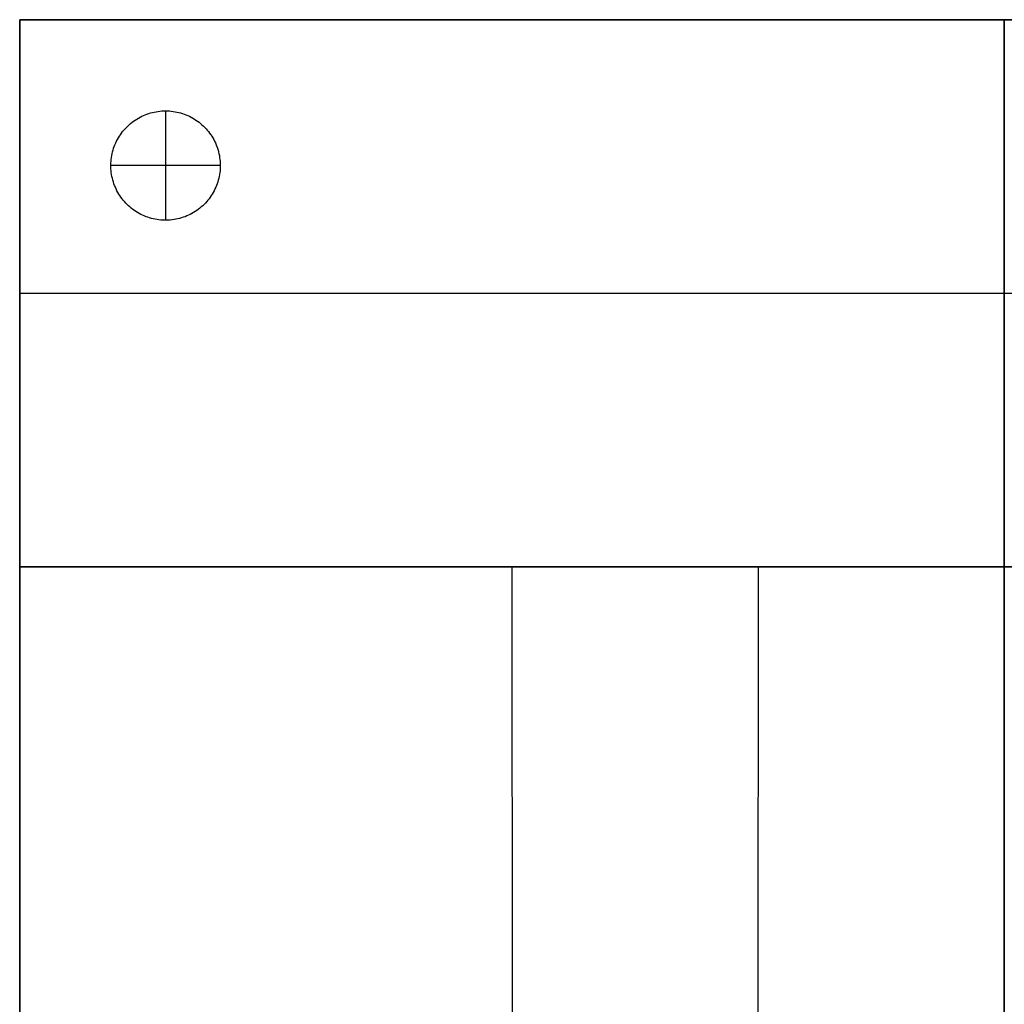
# Model space of a CAD drawing. Header units: millimetres. Extents: x 0 to 1080, y -1080 to 0.
# Tile 2 of 4: x 0 to 540, y -540 to 0. Entities that reach past the tile are written whole.
import ezdxf

# ---------------------------------------------------------------- set-up
doc = ezdxf.new("R2010")
doc.units = ezdxf.units.MM
doc.layers.add('108$Catena module 100 - center', color=7, linetype='Continuous', true_color=0x000000)

msp = doc.modelspace()

# ---------------------------------------------------------------- linework, layer by layer
at = {"layer": '108$Catena module 100 - center'}
for p, q in [((0, 0, 20), (0, -300, 20)), ((1080, 0, 20), (0, 0, 20)), ((0, 0, 760), (67.05, 0, 750.69)), ((0, -300, 760), (0, 0, 760)), ((0, 0, 20), (0, 0, 760)), ((0, 0, 390), (1080, 0, 390)), ((0, -300, 390), (0, 0, 390)), ((67.05, 0, 750.69), (134.28, 0, 742.59)), ((134.28, 0, 742.59), (201.67, 0, 735.72)), ((201.67, 0, 735.72), (269.18, 0, 730.08)), ((269.18, 0, 730.08), (336.8, 0, 725.68)), ((336.8, 0, 725.68), (404.49, 0, 722.53)), ((404.49, 0, 722.53), (472.23, 0, 720.63)), ((472.23, 0, 720.63), (540, 0, 720)), ((540, 0, 720), (607.77, 0, 720.63)), ((540, -300, 20), (540, 0, 20)), ((540, 0, 720), (540, -300, 720)), ((540, 0, 720), (540, 0, 20)), ((64.18, -54.51, 20), (65.08, -53.98, 20)), ((64.18, -54.51), (65.08, -53.98)), ((64.18, -54.51, 10), (65.08, -53.98, 10)), ((65.08, -53.98, 20), (65.99, -53.47, 20)), ((65.08, -53.98), (65.99, -53.47)), ((65.08, -53.98, 10), (65.99, -53.47, 10)), ((65.99, -53.47, 20), (66.92, -53, 20)), ((65.99, -53.47), (66.92, -53)), ((65.99, -53.47, 10), (66.92, -53, 10)), ((66.92, -53, 20), (67.86, -52.57, 20)), ((66.92, -53), (67.86, -52.57)), ((66.92, -53, 10), (67.86, -52.57, 10)), ((67.86, -52.57, 20), (68.82, -52.16, 20)), ((67.86, -52.57), (68.82, -52.16)), ((67.86, -52.57, 10), (68.82, -52.16, 10)), ((68.82, -52.16, 20), (69.79, -51.79, 20)), ((68.82, -52.16), (69.79, -51.79)), ((68.82, -52.16, 10), (69.79, -51.79, 10)), ((69.79, -51.79, 20), (70.78, -51.45, 20)), ((69.79, -51.79), (70.78, -51.45)), ((69.79, -51.79, 10), (70.78, -51.45, 10)), ((70.78, -51.45, 20), (71.78, -51.15, 20)), ((70.78, -51.45), (71.78, -51.15)), ((70.78, -51.45, 10), (71.78, -51.15, 10)), ((71.78, -51.15, 20), (72.78, -50.88, 20)), ((71.78, -51.15), (72.78, -50.88)), ((71.78, -51.15, 10), (72.78, -50.88, 10)), ((72.78, -50.88, 20), (73.8, -50.65, 20)), ((72.78, -50.88), (73.8, -50.65)), ((72.78, -50.88, 10), (73.8, -50.65, 10)), ((73.8, -50.65, 20), (74.82, -50.45, 20)), ((73.8, -50.65), (74.82, -50.45)), ((73.8, -50.65, 10), (74.82, -50.45, 10)), ((74.82, -50.45, 20), (75.85, -50.29, 20)), ((74.82, -50.45), (75.85, -50.29)), ((74.82, -50.45, 10), (75.85, -50.29, 10)), ((75.85, -50.29, 20), (76.88, -50.16, 20)), ((75.85, -50.29), (76.88, -50.16)), ((75.85, -50.29, 10), (76.88, -50.16, 10)), ((76.88, -50.16, 20), (77.92, -50.07, 20)), ((76.88, -50.16), (77.92, -50.07)), ((76.88, -50.16, 10), (77.92, -50.07, 10)), ((77.92, -50.07, 20), (78.96, -50.02, 20)), ((77.92, -50.07), (78.96, -50.02)), ((77.92, -50.07, 10), (78.96, -50.02, 10)), ((78.96, -50.02, 20), (80, -50, 20)), ((78.96, -50.02), (80, -50)), ((78.96, -50.02, 10), (80, -50, 10)), ((80, -50, 20), (81.04, -50.02, 20)), ((80, -50, 20), (80, -50)), ((80, -50), (81.04, -50.02)), ((80, -50, 10), (81.04, -50.02, 10)), ((80, -50, 20), (80, -110, 20)), ((80, -50), (80, -110)), ((81.04, -50.02, 20), (82.08, -50.07, 20)), ((81.04, -50.02), (82.08, -50.07)), ((81.04, -50.02, 10), (82.08, -50.07, 10)), ((82.08, -50.07, 20), (83.12, -50.16, 20)), ((82.08, -50.07), (83.12, -50.16)), ((82.08, -50.07, 10), (83.12, -50.16, 10)), ((83.12, -50.16, 20), (84.15, -50.29, 20)), ((83.12, -50.16), (84.15, -50.29)), ((83.12, -50.16, 10), (84.15, -50.29, 10)), ((84.15, -50.29, 20), (85.18, -50.45, 20)), ((84.15, -50.29), (85.18, -50.45)), ((84.15, -50.29, 10), (85.18, -50.45, 10)), ((85.18, -50.45, 20), (86.2, -50.65, 20)), ((85.18, -50.45), (86.2, -50.65)), ((85.18, -50.45, 10), (86.2, -50.65, 10)), ((86.2, -50.65, 20), (87.22, -50.88, 20)), ((86.2, -50.65), (87.22, -50.88)), ((86.2, -50.65, 10), (87.22, -50.88, 10)), ((87.22, -50.88, 20), (88.22, -51.15, 20)), ((87.22, -50.88), (88.22, -51.15)), ((87.22, -50.88, 10), (88.22, -51.15, 10)), ((88.22, -51.15, 20), (89.22, -51.45, 20)), ((88.22, -51.15), (89.22, -51.45)), ((88.22, -51.15, 10), (89.22, -51.45, 10)), ((89.22, -51.45, 20), (90.21, -51.79, 20)), ((89.22, -51.45), (90.21, -51.79)), ((89.22, -51.45, 10), (90.21, -51.79, 10)), ((90.21, -51.79, 20), (91.18, -52.16, 20)), ((90.21, -51.79), (91.18, -52.16)), ((90.21, -51.79, 10), (91.18, -52.16, 10)), ((91.18, -52.16, 20), (92.14, -52.57, 20)), ((91.18, -52.16), (92.14, -52.57)), ((91.18, -52.16, 10), (92.14, -52.57, 10)), ((92.14, -52.57, 20), (93.08, -53, 20)), ((92.14, -52.57), (93.08, -53)), ((92.14, -52.57, 10), (93.08, -53, 10)), ((93.08, -53, 20), (94.01, -53.47, 20)), ((93.08, -53), (94.01, -53.47)), ((93.08, -53, 10), (94.01, -53.47, 10)), ((94.01, -53.47, 20), (94.92, -53.98, 20)), ((94.01, -53.47), (94.92, -53.98)), ((94.01, -53.47, 10), (94.92, -53.98, 10)), ((94.92, -53.98, 20), (95.82, -54.51, 20)), ((94.92, -53.98), (95.82, -54.51)), ((94.92, -53.98, 10), (95.82, -54.51, 10)), ((57.8, -59.82, 20), (58.51, -59.06, 20)), ((57.8, -59.82), (58.51, -59.06)), ((57.8, -59.82, 10), (58.51, -59.06, 10)), ((58.51, -59.06, 20), (59.25, -58.33, 20)), ((58.51, -59.06), (59.25, -58.33)), ((58.51, -59.06, 10), (59.25, -58.33, 10)), ((59.25, -58.33, 20), (60.02, -57.62, 20)), ((59.25, -58.33), (60.02, -57.62)), ((59.25, -58.33, 10), (60.02, -57.62, 10)), ((60.02, -57.62, 20), (60.81, -56.94, 20)), ((60.02, -57.62), (60.81, -56.94)), ((60.02, -57.62, 10), (60.81, -56.94, 10)), ((60.81, -56.94, 20), (61.62, -56.29, 20)), ((60.81, -56.94), (61.62, -56.29)), ((60.81, -56.94, 10), (61.62, -56.29, 10)), ((61.62, -56.29, 20), (62.45, -55.67, 20)), ((61.62, -56.29), (62.45, -55.67)), ((61.62, -56.29, 10), (62.45, -55.67, 10)), ((62.45, -55.67, 20), (63.31, -55.07, 20)), ((62.45, -55.67), (63.31, -55.07)), ((62.45, -55.67, 10), (63.31, -55.07, 10)), ((63.31, -55.07, 20), (64.18, -54.51, 20)), ((63.31, -55.07), (64.18, -54.51)), ((63.31, -55.07, 10), (64.18, -54.51, 10)), ((95.82, -54.51, 20), (96.69, -55.07, 20)), ((95.82, -54.51), (96.69, -55.07)), ((95.82, -54.51, 10), (96.69, -55.07, 10)), ((96.69, -55.07, 20), (97.55, -55.67, 20)), ((96.69, -55.07), (97.55, -55.67)), ((96.69, -55.07, 10), (97.55, -55.67, 10)), ((97.55, -55.67, 20), (98.38, -56.29, 20)), ((97.55, -55.67), (98.38, -56.29)), ((97.55, -55.67, 10), (98.38, -56.29, 10)), ((98.38, -56.29, 20), (99.19, -56.94, 20)), ((98.38, -56.29), (99.19, -56.94)), ((98.38, -56.29, 10), (99.19, -56.94, 10)), ((99.19, -56.94, 20), (99.98, -57.62, 20)), ((99.19, -56.94), (99.98, -57.62)), ((99.19, -56.94, 10), (99.98, -57.62, 10)), ((99.98, -57.62, 20), (100.75, -58.33, 20)), ((99.98, -57.62), (100.75, -58.33)), ((99.98, -57.62, 10), (100.75, -58.33, 10)), ((100.75, -58.33, 20), (101.49, -59.06, 20)), ((100.75, -58.33), (101.49, -59.06)), ((100.75, -58.33, 10), (101.49, -59.06, 10)), ((101.49, -59.06, 20), (102.2, -59.82, 20)), ((101.49, -59.06), (102.2, -59.82)), ((101.49, -59.06, 10), (102.2, -59.82, 10)), ((54.11, -64.85, 20), (54.65, -63.96, 20)), ((54.11, -64.85), (54.65, -63.96)), ((54.11, -64.85, 10), (54.65, -63.96, 10)), ((54.65, -63.96, 20), (55.22, -63.09, 20)), ((54.65, -63.96), (55.22, -63.09)), ((54.65, -63.96, 10), (55.22, -63.09, 10)), ((55.22, -63.09, 20), (55.82, -62.24, 20)), ((55.22, -63.09), (55.82, -62.24)), ((55.22, -63.09, 10), (55.82, -62.24, 10)), ((55.82, -62.24, 20), (56.45, -61.41, 20)), ((55.82, -62.24), (56.45, -61.41)), ((55.82, -62.24, 10), (56.45, -61.41, 10)), ((56.45, -61.41, 20), (57.11, -60.61, 20)), ((56.45, -61.41), (57.11, -60.61)), ((56.45, -61.41, 10), (57.11, -60.61, 10)), ((57.11, -60.61, 20), (57.8, -59.82, 20)), ((57.11, -60.61), (57.8, -59.82)), ((57.11, -60.61, 10), (57.8, -59.82, 10)), ((102.2, -59.82, 20), (102.89, -60.61, 20)), ((102.2, -59.82), (102.89, -60.61)), ((102.2, -59.82, 10), (102.89, -60.61, 10)), ((102.89, -60.61, 20), (103.55, -61.41, 20)), ((102.89, -60.61), (103.55, -61.41)), ((102.89, -60.61, 10), (103.55, -61.41, 10)), ((103.55, -61.41, 20), (104.18, -62.24, 20)), ((103.55, -61.41), (104.18, -62.24)), ((103.55, -61.41, 10), (104.18, -62.24, 10)), ((104.18, -62.24, 20), (104.78, -63.09, 20)), ((104.18, -62.24), (104.78, -63.09)), ((104.18, -62.24, 10), (104.78, -63.09, 10)), ((104.78, -63.09, 20), (105.35, -63.96, 20)), ((104.78, -63.09), (105.35, -63.96)), ((104.78, -63.09, 10), (105.35, -63.96, 10)), ((105.35, -63.96, 20), (105.89, -64.85, 20)), ((105.35, -63.96), (105.89, -64.85)), ((105.35, -63.96, 10), (105.89, -64.85, 10)), ((51.53, -70.53, 20), (51.88, -69.55, 20)), ((51.53, -70.53), (51.88, -69.55)), ((51.53, -70.53, 10), (51.88, -69.55, 10)), ((51.88, -69.55, 20), (52.26, -68.58, 20)), ((51.88, -69.55), (52.26, -68.58)), ((51.88, -69.55, 10), (52.26, -68.58, 10)), ((52.26, -68.58, 20), (52.67, -67.62, 20)), ((52.26, -68.58), (52.67, -67.62)), ((52.26, -68.58, 10), (52.67, -67.62, 10)), ((52.67, -67.62, 20), (53.12, -66.68, 20)), ((52.67, -67.62), (53.12, -66.68)), ((52.67, -67.62, 10), (53.12, -66.68, 10)), ((53.12, -66.68, 20), (53.6, -65.76, 20)), ((53.12, -66.68), (53.6, -65.76)), ((53.12, -66.68, 10), (53.6, -65.76, 10)), ((53.6, -65.76, 20), (54.11, -64.85, 20)), ((53.6, -65.76), (54.11, -64.85)), ((53.6, -65.76, 10), (54.11, -64.85, 10)), ((105.89, -64.85, 20), (106.4, -65.76, 20)), ((105.89, -64.85), (106.4, -65.76)), ((105.89, -64.85, 10), (106.4, -65.76, 10)), ((106.4, -65.76, 20), (106.88, -66.68, 20)), ((106.4, -65.76), (106.88, -66.68)), ((106.4, -65.76, 10), (106.88, -66.68, 10)), ((106.88, -66.68, 20), (107.33, -67.62, 20)), ((106.88, -66.68), (107.33, -67.62)), ((106.88, -66.68, 10), (107.33, -67.62, 10)), ((107.33, -67.62, 20), (107.74, -68.58, 20)), ((107.33, -67.62), (107.74, -68.58)), ((107.33, -67.62, 10), (107.74, -68.58, 10)), ((107.74, -68.58, 20), (108.12, -69.55, 20)), ((107.74, -68.58), (108.12, -69.55)), ((107.74, -68.58, 10), (108.12, -69.55, 10)), ((108.12, -69.55, 20), (108.47, -70.53, 20)), ((108.12, -69.55), (108.47, -70.53)), ((108.12, -69.55, 10), (108.47, -70.53, 10)), ((50.19, -76.62, 20), (50.33, -75.59, 20)), ((50.19, -76.62), (50.33, -75.59)), ((50.19, -76.62, 10), (50.33, -75.59, 10)), ((50.33, -75.59, 20), (50.5, -74.56, 20)), ((50.33, -75.59), (50.5, -74.56)), ((50.33, -75.59, 10), (50.5, -74.56, 10)), ((50.5, -74.56, 20), (50.7, -73.54, 20)), ((50.5, -74.56), (50.7, -73.54)), ((50.5, -74.56, 10), (50.7, -73.54, 10)), ((50.7, -73.54, 20), (50.95, -72.53, 20)), ((50.7, -73.54), (50.95, -72.53)), ((50.7, -73.54, 10), (50.95, -72.53, 10)), ((50.95, -72.53, 20), (51.22, -71.53, 20)), ((50.95, -72.53), (51.22, -71.53)), ((50.95, -72.53, 10), (51.22, -71.53, 10)), ((51.22, -71.53, 20), (51.53, -70.53, 20)), ((51.22, -71.53), (51.53, -70.53)), ((51.22, -71.53, 10), (51.53, -70.53, 10)), ((108.47, -70.53, 20), (108.78, -71.53, 20)), ((108.47, -70.53), (108.78, -71.53)), ((108.47, -70.53, 10), (108.78, -71.53, 10)), ((108.78, -71.53, 20), (109.05, -72.53, 20)), ((108.78, -71.53), (109.05, -72.53)), ((108.78, -71.53, 10), (109.05, -72.53, 10)), ((109.05, -72.53, 20), (109.3, -73.54, 20)), ((109.05, -72.53), (109.3, -73.54)), ((109.05, -72.53, 10), (109.3, -73.54, 10)), ((109.3, -73.54, 20), (109.5, -74.56, 20)), ((109.3, -73.54), (109.5, -74.56)), ((109.3, -73.54, 10), (109.5, -74.56, 10)), ((109.5, -74.56, 20), (109.67, -75.59, 20)), ((109.5, -74.56), (109.67, -75.59)), ((109.5, -74.56, 10), (109.67, -75.59, 10)), ((109.67, -75.59, 20), (109.81, -76.62, 20)), ((109.67, -75.59), (109.81, -76.62)), ((109.67, -75.59, 10), (109.81, -76.62, 10)), ((50, -79.74, 20), (50.03, -78.7, 20)), ((50, -79.74), (50.03, -78.7)), ((50, -79.74, 10), (50.03, -78.7, 10)), ((50.01, -80.78, 20), (50, -79.74, 20)), ((50.01, -80.78), (50, -79.74)), ((50.01, -80.78, 10), (50, -79.74, 10)), ((50, -80, 20), (50, -80)), ((110, -80, 20), (50, -80, 20)), ((110, -80), (50, -80)), ((50.06, -81.82, 20), (50.01, -80.78, 20)), ((50.06, -81.82), (50.01, -80.78)), ((50.06, -81.82, 10), (50.01, -80.78, 10)), ((50.03, -78.7, 20), (50.09, -77.66, 20)), ((50.03, -78.7), (50.09, -77.66)), ((50.03, -78.7, 10), (50.09, -77.66, 10)), ((50.09, -77.66, 20), (50.19, -76.62, 20)), ((50.09, -77.66), (50.19, -76.62)), ((50.09, -77.66, 10), (50.19, -76.62, 10)), ((109.81, -76.62, 20), (109.91, -77.66, 20)), ((109.81, -76.62), (109.91, -77.66)), ((109.81, -76.62, 10), (109.91, -77.66, 10)), ((109.91, -77.66, 20), (109.97, -78.7, 20)), ((109.91, -77.66), (109.97, -78.7)), ((109.91, -77.66, 10), (109.97, -78.7, 10)), ((109.99, -80.78, 20), (109.94, -81.82, 20)), ((109.99, -80.78), (109.94, -81.82)), ((109.99, -80.78, 10), (109.94, -81.82, 10)), ((109.97, -78.7, 20), (110, -79.74, 20)), ((109.97, -78.7), (110, -79.74)), ((109.97, -78.7, 10), (110, -79.74, 10)), ((110, -79.74, 20), (109.99, -80.78, 20)), ((110, -79.74), (109.99, -80.78)), ((110, -79.74, 10), (109.99, -80.78, 10)), ((110, -80, 20), (110, -80)), ((50.14, -82.86, 20), (50.06, -81.82, 20)), ((50.14, -82.86), (50.06, -81.82)), ((50.14, -82.86, 10), (50.06, -81.82, 10)), ((50.25, -83.89, 20), (50.14, -82.86, 20)), ((50.25, -83.89), (50.14, -82.86)), ((50.25, -83.89, 10), (50.14, -82.86, 10)), ((50.41, -84.92, 20), (50.25, -83.89, 20)), ((50.41, -84.92), (50.25, -83.89)), ((50.41, -84.92, 10), (50.25, -83.89, 10)), ((50.6, -85.95, 20), (50.41, -84.92, 20)), ((50.6, -85.95), (50.41, -84.92)), ((50.6, -85.95, 10), (50.41, -84.92, 10)), ((50.82, -86.97, 20), (50.6, -85.95, 20)), ((50.82, -86.97), (50.6, -85.95)), ((50.82, -86.97, 10), (50.6, -85.95, 10)), ((109.4, -85.95, 20), (109.18, -86.97, 20)), ((109.4, -85.95), (109.18, -86.97)), ((109.4, -85.95, 10), (109.18, -86.97, 10)), ((109.59, -84.92, 20), (109.4, -85.95, 20)), ((109.59, -84.92), (109.4, -85.95)), ((109.59, -84.92, 10), (109.4, -85.95, 10)), ((109.75, -83.89, 20), (109.59, -84.92, 20)), ((109.75, -83.89), (109.59, -84.92)), ((109.75, -83.89, 10), (109.59, -84.92, 10)), ((109.86, -82.86, 20), (109.75, -83.89, 20)), ((109.86, -82.86), (109.75, -83.89)), ((109.86, -82.86, 10), (109.75, -83.89, 10)), ((109.94, -81.82, 20), (109.86, -82.86, 20)), ((109.94, -81.82), (109.86, -82.86)), ((109.94, -81.82, 10), (109.86, -82.86, 10)), ((51.08, -87.97, 20), (50.82, -86.97, 20)), ((51.08, -87.97), (50.82, -86.97)), ((51.08, -87.97, 10), (50.82, -86.97, 10)), ((51.37, -88.97, 20), (51.08, -87.97, 20)), ((51.37, -88.97), (51.08, -87.97)), ((51.37, -88.97, 10), (51.08, -87.97, 10)), ((51.7, -89.96, 20), (51.37, -88.97, 20)), ((51.7, -89.96), (51.37, -88.97)), ((51.7, -89.96, 10), (51.37, -88.97, 10)), ((52.06, -90.94, 20), (51.7, -89.96, 20)), ((52.06, -90.94), (51.7, -89.96)), ((52.06, -90.94, 10), (51.7, -89.96, 10)), ((52.46, -91.9, 20), (52.06, -90.94, 20)), ((52.46, -91.9), (52.06, -90.94)), ((52.46, -91.9, 10), (52.06, -90.94, 10)), ((107.94, -90.94, 20), (107.54, -91.9, 20)), ((107.94, -90.94), (107.54, -91.9)), ((107.94, -90.94, 10), (107.54, -91.9, 10)), ((108.3, -89.96, 20), (107.94, -90.94, 20)), ((108.3, -89.96), (107.94, -90.94)), ((108.3, -89.96, 10), (107.94, -90.94, 10)), ((108.63, -88.97, 20), (108.3, -89.96, 20)), ((108.63, -88.97), (108.3, -89.96)), ((108.63, -88.97, 10), (108.3, -89.96, 10)), ((108.92, -87.97, 20), (108.63, -88.97, 20)), ((108.92, -87.97), (108.63, -88.97)), ((108.92, -87.97, 10), (108.63, -88.97, 10)), ((109.18, -86.97, 20), (108.92, -87.97, 20)), ((109.18, -86.97), (108.92, -87.97)), ((109.18, -86.97, 10), (108.92, -87.97, 10)), ((52.89, -92.85, 20), (52.46, -91.9, 20)), ((52.89, -92.85), (52.46, -91.9)), ((52.89, -92.85, 10), (52.46, -91.9, 10)), ((53.35, -93.78, 20), (52.89, -92.85, 20)), ((53.35, -93.78), (52.89, -92.85)), ((53.35, -93.78, 10), (52.89, -92.85, 10)), ((53.85, -94.7, 20), (53.35, -93.78, 20)), ((53.85, -94.7), (53.35, -93.78)), ((53.85, -94.7, 10), (53.35, -93.78, 10)), ((54.37, -95.6, 20), (53.85, -94.7, 20)), ((54.37, -95.6), (53.85, -94.7)), ((54.37, -95.6, 10), (53.85, -94.7, 10)), ((54.93, -96.48, 20), (54.37, -95.6, 20)), ((54.93, -96.48), (54.37, -95.6)), ((54.93, -96.48, 10), (54.37, -95.6, 10)), ((55.52, -97.34, 20), (54.93, -96.48, 20)), ((55.52, -97.34), (54.93, -96.48)), ((55.52, -97.34, 10), (54.93, -96.48, 10)), ((105.07, -96.48, 20), (104.48, -97.34, 20)), ((105.07, -96.48), (104.48, -97.34)), ((105.07, -96.48, 10), (104.48, -97.34, 10)), ((105.63, -95.6, 20), (105.07, -96.48, 20)), ((105.63, -95.6), (105.07, -96.48)), ((105.63, -95.6, 10), (105.07, -96.48, 10)), ((106.15, -94.7, 20), (105.63, -95.6, 20)), ((106.15, -94.7), (105.63, -95.6)), ((106.15, -94.7, 10), (105.63, -95.6, 10)), ((106.65, -93.78, 20), (106.15, -94.7, 20)), ((106.65, -93.78), (106.15, -94.7)), ((106.65, -93.78, 10), (106.15, -94.7, 10)), ((107.11, -92.85, 20), (106.65, -93.78, 20)), ((107.11, -92.85), (106.65, -93.78)), ((107.11, -92.85, 10), (106.65, -93.78, 10)), ((107.54, -91.9, 20), (107.11, -92.85, 20)), ((107.54, -91.9), (107.11, -92.85)), ((107.54, -91.9, 10), (107.11, -92.85, 10)), ((56.13, -98.18, 20), (55.52, -97.34, 20)), ((56.13, -98.18), (55.52, -97.34)), ((56.13, -98.18, 10), (55.52, -97.34, 10)), ((56.78, -98.99, 20), (56.13, -98.18, 20)), ((56.78, -98.99), (56.13, -98.18)), ((56.78, -98.99, 10), (56.13, -98.18, 10)), ((57.45, -99.79, 20), (56.78, -98.99, 20)), ((57.45, -99.79), (56.78, -98.99)), ((57.45, -99.79, 10), (56.78, -98.99, 10)), ((58.15, -100.56, 20), (57.45, -99.79, 20)), ((58.15, -100.56), (57.45, -99.79)), ((58.15, -100.56, 10), (57.45, -99.79, 10)), ((58.88, -101.31, 20), (58.15, -100.56, 20)), ((58.88, -101.31), (58.15, -100.56)), ((58.88, -101.31, 10), (58.15, -100.56, 10)), ((59.63, -102.03, 20), (58.88, -101.31, 20)), ((59.63, -102.03), (58.88, -101.31)), ((59.63, -102.03, 10), (58.88, -101.31, 10)), ((60.41, -102.72, 20), (59.63, -102.03, 20)), ((60.41, -102.72), (59.63, -102.03)), ((60.41, -102.72, 10), (59.63, -102.03, 10)), ((100.37, -102.03, 20), (99.59, -102.72, 20)), ((100.37, -102.03), (99.59, -102.72)), ((100.37, -102.03, 10), (99.59, -102.72, 10)), ((101.12, -101.31, 20), (100.37, -102.03, 20)), ((101.12, -101.31), (100.37, -102.03)), ((101.12, -101.31, 10), (100.37, -102.03, 10)), ((101.85, -100.56, 20), (101.12, -101.31, 20)), ((101.85, -100.56), (101.12, -101.31)), ((101.85, -100.56, 10), (101.12, -101.31, 10)), ((102.55, -99.79, 20), (101.85, -100.56, 20)), ((102.55, -99.79), (101.85, -100.56)), ((102.55, -99.79, 10), (101.85, -100.56, 10)), ((103.22, -98.99, 20), (102.55, -99.79, 20)), ((103.22, -98.99), (102.55, -99.79)), ((103.22, -98.99, 10), (102.55, -99.79, 10)), ((103.87, -98.18, 20), (103.22, -98.99, 20)), ((103.87, -98.18), (103.22, -98.99)), ((103.87, -98.18, 10), (103.22, -98.99, 10)), ((104.48, -97.34, 20), (103.87, -98.18, 20)), ((104.48, -97.34), (103.87, -98.18)), ((104.48, -97.34, 10), (103.87, -98.18, 10)), ((61.21, -103.39, 20), (60.41, -102.72, 20)), ((61.21, -103.39), (60.41, -102.72)), ((61.21, -103.39, 10), (60.41, -102.72, 10)), ((62.03, -104.02, 20), (61.21, -103.39, 20)), ((62.03, -104.02), (61.21, -103.39)), ((62.03, -104.02, 10), (61.21, -103.39, 10)), ((62.88, -104.63, 20), (62.03, -104.02, 20)), ((62.88, -104.63), (62.03, -104.02)), ((62.88, -104.63, 10), (62.03, -104.02, 10)), ((63.74, -105.21, 20), (62.88, -104.63, 20)), ((63.74, -105.21), (62.88, -104.63)), ((63.74, -105.21, 10), (62.88, -104.63, 10)), ((64.63, -105.76, 20), (63.74, -105.21, 20)), ((64.63, -105.76), (63.74, -105.21)), ((64.63, -105.76, 10), (63.74, -105.21, 10)), ((65.53, -106.28, 20), (64.63, -105.76, 20)), ((65.53, -106.28), (64.63, -105.76)), ((65.53, -106.28, 10), (64.63, -105.76, 10)), ((66.45, -106.77, 20), (65.53, -106.28, 20)), ((66.45, -106.77), (65.53, -106.28)), ((66.45, -106.77, 10), (65.53, -106.28, 10)), ((67.39, -107.22, 20), (66.45, -106.77, 20)), ((67.39, -107.22), (66.45, -106.77)), ((67.39, -107.22, 10), (66.45, -106.77, 10)), ((68.34, -107.64, 20), (67.39, -107.22, 20)), ((68.34, -107.64), (67.39, -107.22)), ((68.34, -107.64, 10), (67.39, -107.22, 10)), ((69.31, -108.03, 20), (68.34, -107.64, 20)), ((69.31, -108.03), (68.34, -107.64)), ((69.31, -108.03, 10), (68.34, -107.64, 10)), ((91.66, -107.64, 20), (90.69, -108.03, 20)), ((91.66, -107.64), (90.69, -108.03)), ((91.66, -107.64, 10), (90.69, -108.03, 10)), ((92.61, -107.22, 20), (91.66, -107.64, 20)), ((92.61, -107.22), (91.66, -107.64)), ((92.61, -107.22, 10), (91.66, -107.64, 10)), ((93.55, -106.77, 20), (92.61, -107.22, 20)), ((93.55, -106.77), (92.61, -107.22)), ((93.55, -106.77, 10), (92.61, -107.22, 10)), ((94.47, -106.28, 20), (93.55, -106.77, 20)), ((94.47, -106.28), (93.55, -106.77)), ((94.47, -106.28, 10), (93.55, -106.77, 10)), ((95.37, -105.76, 20), (94.47, -106.28, 20)), ((95.37, -105.76), (94.47, -106.28)), ((95.37, -105.76, 10), (94.47, -106.28, 10)), ((96.26, -105.21, 20), (95.37, -105.76, 20)), ((96.26, -105.21), (95.37, -105.76)), ((96.26, -105.21, 10), (95.37, -105.76, 10)), ((97.12, -104.63, 20), (96.26, -105.21, 20)), ((97.12, -104.63), (96.26, -105.21)), ((97.12, -104.63, 10), (96.26, -105.21, 10)), ((97.97, -104.02, 20), (97.12, -104.63, 20)), ((97.97, -104.02), (97.12, -104.63)), ((97.97, -104.02, 10), (97.12, -104.63, 10)), ((98.79, -103.39, 20), (97.97, -104.02, 20)), ((98.79, -103.39), (97.97, -104.02)), ((98.79, -103.39, 10), (97.97, -104.02, 10)), ((99.59, -102.72, 20), (98.79, -103.39, 20)), ((99.59, -102.72), (98.79, -103.39)), ((99.59, -102.72, 10), (98.79, -103.39, 10)), ((70.28, -108.38, 20), (69.31, -108.03, 20)), ((70.28, -108.38), (69.31, -108.03)), ((70.28, -108.38, 10), (69.31, -108.03, 10)), ((71.28, -108.7, 20), (70.28, -108.38, 20)), ((71.28, -108.7), (70.28, -108.38)), ((71.28, -108.7, 10), (70.28, -108.38, 10)), ((72.28, -108.99, 20), (71.28, -108.7, 20)), ((72.28, -108.99), (71.28, -108.7)), ((72.28, -108.99, 10), (71.28, -108.7, 10)), ((73.29, -109.24, 20), (72.28, -108.99, 20)), ((73.29, -109.24), (72.28, -108.99)), ((73.29, -109.24, 10), (72.28, -108.99, 10)), ((74.31, -109.45, 20), (73.29, -109.24, 20)), ((74.31, -109.45), (73.29, -109.24)), ((74.31, -109.45, 10), (73.29, -109.24, 10)), ((75.33, -109.63, 20), (74.31, -109.45, 20)), ((75.33, -109.63), (74.31, -109.45)), ((75.33, -109.63, 10), (74.31, -109.45, 10)), ((76.36, -109.78, 20), (75.33, -109.63, 20)), ((76.36, -109.78), (75.33, -109.63)), ((76.36, -109.78, 10), (75.33, -109.63, 10)), ((77.4, -109.89, 20), (76.36, -109.78, 20)), ((77.4, -109.89), (76.36, -109.78)), ((77.4, -109.89, 10), (76.36, -109.78, 10)), ((78.44, -109.96, 20), (77.4, -109.89, 20)), ((78.44, -109.96), (77.4, -109.89)), ((78.44, -109.96, 10), (77.4, -109.89, 10)), ((79.48, -110, 20), (78.44, -109.96, 20)), ((79.48, -110), (78.44, -109.96)), ((79.48, -110, 10), (78.44, -109.96, 10)), ((80.52, -110, 20), (79.48, -110, 20)), ((80.52, -110), (79.48, -110)), ((80.52, -110, 10), (79.48, -110, 10)), ((80, -110, 20), (80, -110)), ((81.56, -109.96, 20), (80.52, -110, 20)), ((81.56, -109.96), (80.52, -110)), ((81.56, -109.96, 10), (80.52, -110, 10)), ((82.6, -109.89, 20), (81.56, -109.96, 20)), ((82.6, -109.89), (81.56, -109.96)), ((82.6, -109.89, 10), (81.56, -109.96, 10)), ((83.64, -109.78, 20), (82.6, -109.89, 20)), ((83.64, -109.78), (82.6, -109.89)), ((83.64, -109.78, 10), (82.6, -109.89, 10)), ((84.67, -109.63, 20), (83.64, -109.78, 20)), ((84.67, -109.63), (83.64, -109.78)), ((84.67, -109.63, 10), (83.64, -109.78, 10)), ((85.69, -109.45, 20), (84.67, -109.63, 20)), ((85.69, -109.45), (84.67, -109.63)), ((85.69, -109.45, 10), (84.67, -109.63, 10)), ((86.71, -109.24, 20), (85.69, -109.45, 20)), ((86.71, -109.24), (85.69, -109.45)), ((86.71, -109.24, 10), (85.69, -109.45, 10)), ((87.72, -108.99, 20), (86.71, -109.24, 20)), ((87.72, -108.99), (86.71, -109.24)), ((87.72, -108.99, 10), (86.71, -109.24, 10)), ((88.72, -108.7, 20), (87.72, -108.99, 20)), ((88.72, -108.7), (87.72, -108.99)), ((88.72, -108.7, 10), (87.72, -108.99, 10)), ((89.72, -108.38, 20), (88.72, -108.7, 20)), ((89.72, -108.38), (88.72, -108.7)), ((89.72, -108.38, 10), (88.72, -108.7, 10)), ((90.69, -108.03, 20), (89.72, -108.38, 20)), ((90.69, -108.03), (89.72, -108.38)), ((90.69, -108.03, 10), (89.72, -108.38, 10)), ((0, -150, 20), (1080, -150, 20)), ((0, -150, 760), (67.05, -150, 750.69)), ((0, -150, 20), (0, -150, 760)), ((67.05, -150, 750.69), (134.28, -150, 742.59)), ((134.28, -150, 742.59), (201.67, -150, 735.72)), ((201.67, -150, 735.72), (269.18, -150, 730.08)), ((269.18, -150, 730.08), (336.8, -150, 725.68)), ((336.8, -150, 725.68), (404.49, -150, 722.53)), ((404.49, -150, 722.53), (472.23, -150, 720.63)), ((472.23, -150, 720.63), (540, -150, 720)), ((540, -150, 720), (607.77, -150, 720.63)), ((0, -300, 20), (1080, -300, 20)), ((67.05, -300, 750.69), (0, -300, 760)), ((0, -300, 760), (0, -300, 420)), ((0, -300, 420), (0, -300, 20)), ((0, -300, 390), (1080, -300, 390)), ((0, -429.75, 408.89), (0, -300, 420)), ((0, -300, 420), (0, -300, 20)), ((0, -300, 20), (0, -1080, 20)), ((0, -300, 420), (1080, -300, 420)), ((1080, -300, 20), (0, -300, 20)), ((0, -1080, 220), (0, -300, 220)), ((0, -300, 220), (1080, -300, 220)), ((134.28, -300, 742.59), (67.05, -300, 750.69)), ((201.67, -300, 735.72), (134.28, -300, 742.59)), ((269.18, -300, 730.08), (201.67, -300, 735.72)), ((336.8, -300, 725.68), (269.18, -300, 730.08)), ((270, -300, 420), (270.08, -559.61, 401.14)), ((404.49, -300, 722.53), (336.8, -300, 725.68)), ((472.23, -300, 720.63), (404.49, -300, 722.53)), ((405, -300, 420), (404.54, -1080, 382.53)), ((540, -300, 720), (472.23, -300, 720.63)), ((607.77, -300, 720.63), (540, -300, 720)), ((540, -300, 720), (540, -300, 20)), ((540, -300, 420), (540, -1080, 380)), ((540, -300, 420), (540, -300, 20)), ((540, -1080, 20), (540, -300, 20)), ((0, -559.8, 402.22), (0, -429.75, 408.89))]:
    msp.add_line(p, q, dxfattribs=at)

doc.saveas('drawing.dxf')
